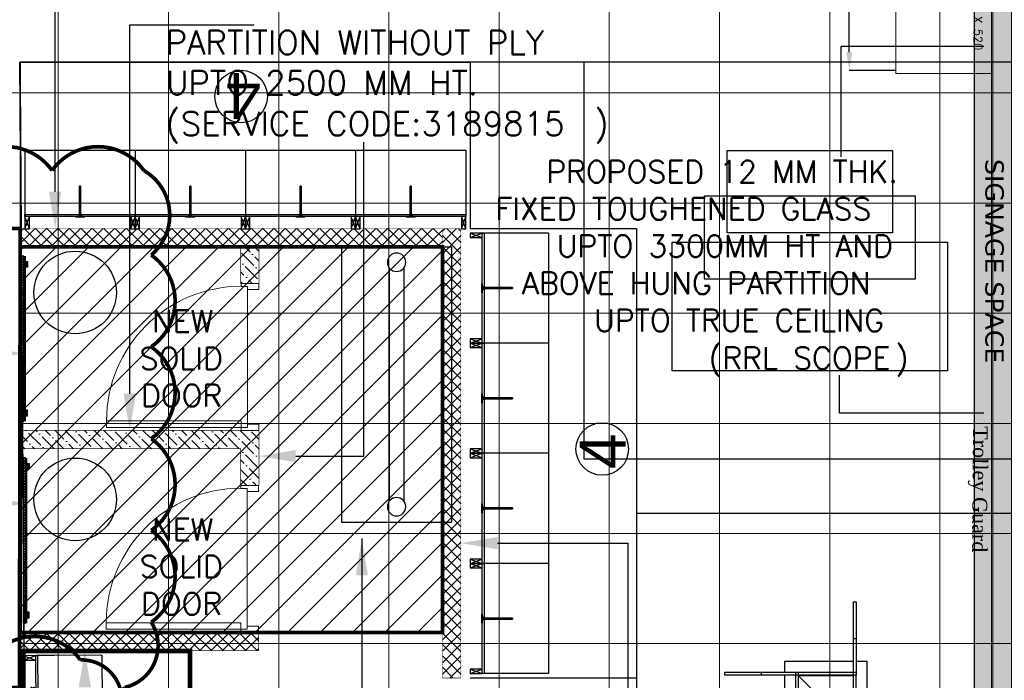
# Model space of a CAD drawing. Header units: millimetres. Extents: x 52937 to 262245, y 6619 to 63681.
# Tile 31 of 56: x 76875 to 82235, y 23704 to 27302. Entities that reach past the tile are written whole.
import ezdxf

# ---------------------------------------------------------------- set-up
doc = ezdxf.new("R2010")
doc.units = ezdxf.units.MM
doc.linetypes.add('CONTINU', pattern=[0])
for name, color, linetype in [('AREA', 8, 'Continuous'), ('ARROWS', 6, 'Continuous'), ('DIMENSIONS & CATEGORY - BREAKUP', 8, 'Continuous'), ('PORTAL', 8, 'Continuous'), ('RTL-FLOOR-FIXTURE', 8, 'Continuous')]:
    doc.layers.add(name, color=color, linetype=linetype)
for name, color, linetype, lineweight in [('BAYS-RR', 8, 'Continuous', 0), ('FALSE-CEILING', 8, 'Continuous', 13), ('FLOORING-WITH-HATCH', 8, 'Continuous', 20), ('HATCH', 8, 'Continuous', 5), ('MIRROR', 8, 'Continuous', 30), ('PARTITION-HATCH', 8, 'Continuous', 30), ('PARTITIONS', 8, 'Continuous', 30), ('SINGLE-DOORS', 8, 'Continuous', 0), ('TEXT', 8, 'Continuous', 5), ('WALLS', 8, 'Continuous', 5)]:
    doc.layers.add(name, color=color, linetype=linetype, lineweight=lineweight)
doc.styles.add('ARIAL', font='romans.shx', dxfattribs={"width": 0.8})
doc.styles.add('ATTR', font='times.ttf', dxfattribs={"height": 15})
doc.styles.add('Scale_50', font='simplex.shx', dxfattribs={"height": 75})
doc.styles.get("Standard").update_dxf_attribs({"font": 'arial.ttf'})
doc.dimstyles.new('Nilesh', dxfattribs={"dimtxt": 150, "dimasz": 100, "dimexe": 50, "dimexo": 50, "dimgap": 10, "dimtad": 0, "dimdec": 0, "dimrnd": 5, "dimzin": 0, "dimdsep": 46, "dimtxsty": 'Standard', "dimblk": 'ARCHTICK', "dimcen": 0.09, "dimclrd": 5, "dimclre": 8, "dimclrt": 7, "dimadec": 0, "dimazin": 0, "dimtfac": 1, "dimtdec": 0, "dimtofl": 0, "dimtmove": 1, "dimatfit": 3, "dimfxl": 0.18, "dimtolj": 1, "dimtzin": 0, "dimarcsym": 0})
pattern_1 = [(270, (-10519421.813, -1781447.46), (62.5, -31.25), [0, -62.5])]

# ---------------------------------------------------------------- blocks, each defined once
blk = doc.blocks.new('_ArchTick')
at = {"color": 0, "linetype": 'ByBlock', "const_width": 0.15}
blk.add_lwpolyline([(-0.5, -0.5), (0.5, 0.5)], dxfattribs=at)
blk = doc.blocks.new('930 X 530 - WALL-RACK')
at = {"layer": 'BAYS-RR'}
blk.add_lwpolyline([(2181182.7, -389879), (2182112.7, -389879), (2182112.7, -389359), (2181182.7, -389359)], close=True, dxfattribs=at)
blk.add_lwpolyline([(2181647.7, -389879), (2181586.3, -389817.7), (2181627.2, -389817.7), (2181627.2, -389715.4), (2181668.1, -389715.4), (2181668.1, -389817.7), (2181709, -389817.7), (2181647.7, -389879)], dxfattribs=at)
at = {"layer": 'BAYS-RR', "insert": (2181638.1, -389409), "char_height": 45, "width": 1264.967, "attachment_point": 2, "rotation": 360, "style": 'Scale_50'}
blk.add_mtext('WALL RACK 930 X 520', dxfattribs=at)
blk = doc.blocks.new('4')
at = {"ltscale": 100}
for p, q in [((24, 922.6), (48, 855.6)), ((48, 922.6), (24, 855.6)), ((600, 922.6), (624, 855.6)), ((624, 922.6), (600, 855.6)), ((600, 922.6), (624, 855.6)), ((624, 922.6), (600, 855.6)), ((624, 922.6), (648, 855.6)), ((648, 922.6), (624, 855.6)), ((1200, 922.6), (1224, 855.6)), ((1224, 922.6), (1200, 855.6)), ((1200, 922.6), (1224, 855.6)), ((1224, 922.6), (1200, 855.6)), ((1224, 922.6), (1248, 855.6)), ((1248, 922.6), (1224, 855.6)), ((1800, 922.6), (1824, 855.6)), ((1824, 922.6), (1800, 855.6)), ((1800, 922.6), (1824, 855.6)), ((1824, 922.6), (1800, 855.6)), ((1824, 922.6), (1848, 855.6)), ((1848, 922.6), (1824, 855.6)), ((2400, 922.6), (2424, 855.6)), ((2424, 922.6), (2400, 855.6)), ((2400, 922.6), (2424, 855.6)), ((2424, 922.6), (2400, 855.6))]:
    blk.add_line(p, q, dxfattribs=at)
for p, q in [((0, 755.9), (0, 855.6)), ((24, 755.9), (24, 855.6)), ((624, 755.9), (624, 855.6)), ((1224, 755.9), (1224, 855.6)), ((1224, 755.9), (1224, 855.6)), ((1224, 755.9), (1224, 855.6)), ((1824, 755.9), (1824, 855.6)), ((2424, 755.9), (2424, 855.6)), ((2424, 755.9), (2424, 855.6))]:
    blk.add_line(p, q)
at = {"ltscale": 0.25}
for p, q in [((24, 495.6), (24, 755.9)), ((624, 495.6), (624, 755.9)), ((1224, 495.6), (1224, 755.9)), ((1224, 495.6), (1224, 755.9)), ((1824, 495.6), (1824, 755.9)), ((2424, 495.6), (2424, 755.9)), ((2424, 495.6), (2424, 755.9)), ((624, 495.6), (24, 495.6)), ((1224, 495.6), (624, 495.6)), ((1824, 495.6), (1224, 495.6)), ((2424, 495.6), (1824, 495.6))]:
    blk.add_line(p, q, dxfattribs=at)
at = {"ltscale": 100}
for points in [[(24, 855.6), (48, 855.6), (48, 922.6), (24, 922.6)], [(600, 855.6), (624, 855.6), (624, 922.6), (600, 922.6)], [(600, 855.6), (624, 855.6), (624, 922.6), (600, 922.6)], [(624, 855.6), (648, 855.6), (648, 922.6), (624, 922.6)], [(1200, 855.6), (1224, 855.6), (1224, 922.6), (1200, 922.6)], [(1200, 855.6), (1224, 855.6), (1224, 922.6), (1200, 922.6)], [(1224, 855.6), (1248, 855.6), (1248, 922.6), (1224, 922.6)], [(1800, 855.6), (1824, 855.6), (1824, 922.6), (1800, 922.6)], [(1800, 855.6), (1824, 855.6), (1824, 922.6), (1800, 922.6)], [(1824, 855.6), (1848, 855.6), (1848, 922.6), (1824, 922.6)], [(2400, 855.6), (2424, 855.6), (2424, 922.6), (2400, 922.6)], [(2400, 855.6), (2424, 855.6), (2424, 922.6), (2400, 922.6)], [(24, 855.6), (624, 855.6), (624, 845.6), (24, 845.6)], [(624, 855.6), (1224, 855.6), (1224, 845.6), (624, 845.6)], [(1224, 855.6), (1824, 855.6), (1824, 845.6), (1224, 845.6)], [(1824, 855.6), (2424, 855.6), (2424, 845.6), (1824, 845.6)]]:
    blk.add_lwpolyline(points, close=True, dxfattribs=at)
at = {"ltscale": 5}
for points in [[(348.1, 858.6), (348.1, 855.6), (298.1, 855.6), (298.1, 858.6)], [(299.9, 858.6), (299.9, 855.6), (349.9, 855.6), (349.9, 858.6)], [(948.1, 858.6), (948.1, 855.6), (898.1, 855.6), (898.1, 858.6)], [(899.9, 858.6), (899.9, 855.6), (949.9, 855.6), (949.9, 858.6)], [(1548.1, 858.6), (1548.1, 855.6), (1498.1, 855.6), (1498.1, 858.6)], [(1499.9, 858.6), (1499.9, 855.6), (1549.9, 855.6), (1549.9, 858.6)], [(2148.1, 858.6), (2148.1, 855.6), (2098.1, 855.6), (2098.1, 858.6)], [(2099.9, 858.6), (2099.9, 855.6), (2149.9, 855.6), (2149.9, 858.6)], [(321.2, 845.6), (321.2, 691.3), (326.7, 691.3), (326.7, 845.6)], [(326.7, 845.6), (326.7, 691.3), (321.2, 691.3), (321.2, 845.6)], [(921.2, 845.6), (921.2, 691.3), (926.7, 691.3), (926.7, 845.6)], [(926.7, 845.6), (926.7, 691.3), (921.2, 691.3), (921.2, 845.6)], [(1521.2, 845.6), (1521.2, 691.3), (1526.7, 691.3), (1526.7, 845.6)], [(1526.7, 845.6), (1526.7, 691.3), (1521.2, 691.3), (1521.2, 845.6)], [(2121.2, 845.6), (2121.2, 691.3), (2126.7, 691.3), (2126.7, 845.6)], [(2126.7, 845.6), (2126.7, 691.3), (2121.2, 691.3), (2121.2, 845.6)]]:
    blk.add_lwpolyline(points, close=True, dxfattribs=at)
for points in [[(316.7, 851.2), (315.1, 851.2), (315.1, 850.6), (316.7, 850.6)], [(316.7, 851.2), (315.1, 851.2), (315.1, 850.6), (316.7, 850.6)], [(316.7, 851.2), (316.7, 855.6), (321.4, 855.6), (321.4, 854.2)], [(316.7, 851.2), (316.7, 855.6), (321.4, 855.6), (321.4, 854.2)], [(317.9, 850.6), (316.7, 850.6)], [(317.9, 850.6), (316.7, 850.6)], [(321.4, 850.6), (321.4, 845.6), (317.9, 845.6), (317.9, 850.6)], [(321.4, 850.6), (321.4, 845.6), (317.9, 845.6), (317.9, 850.6)], [(321.4, 854.2), (320.8, 854.2), (320.8, 853.2), (321.4, 853.2)], [(321.4, 854.2), (320.8, 854.2), (320.8, 853.2), (321.4, 853.2)], [(321.4, 852.9), (320.8, 852.9), (320.8, 851.9), (321.4, 851.9)], [(321.4, 852.9), (320.8, 852.9), (320.8, 851.9), (321.4, 851.9)], [(321.4, 851.6), (320.8, 851.6), (320.8, 850.6), (321.4, 850.6)], [(321.4, 851.6), (320.8, 851.6), (320.8, 850.6), (321.4, 850.6)], [(321.4, 853.2), (321.4, 852.9)], [(321.4, 853.2), (321.4, 852.9)], [(321.4, 851.9), (321.4, 851.6)], [(321.4, 851.9), (321.4, 851.6)], [(331.3, 851.2), (331.3, 855.6), (326.6, 855.6), (326.6, 854.2)], [(331.3, 851.2), (331.3, 855.6), (326.6, 855.6), (326.6, 854.2)], [(326.6, 854.2), (327.2, 854.2), (327.2, 853.2), (326.6, 853.2)], [(326.6, 854.2), (327.2, 854.2), (327.2, 853.2), (326.6, 853.2)], [(326.6, 853.2), (326.6, 852.9)], [(326.6, 853.2), (326.6, 852.9)], [(326.6, 852.9), (327.2, 852.9), (327.2, 851.9), (326.6, 851.9)], [(326.6, 852.9), (327.2, 852.9), (327.2, 851.9), (326.6, 851.9)], [(326.6, 851.9), (326.6, 851.6)], [(326.6, 851.9), (326.6, 851.6)], [(326.6, 851.6), (327.2, 851.6), (327.2, 850.6), (326.6, 850.6)], [(326.6, 851.6), (327.2, 851.6), (327.2, 850.6), (326.6, 850.6)], [(326.6, 850.6), (326.6, 845.6), (330.1, 845.6), (330.1, 850.6)], [(326.6, 850.6), (326.6, 845.6), (330.1, 845.6), (330.1, 850.6)], [(330.1, 850.6), (331.3, 850.6)], [(330.1, 850.6), (331.3, 850.6)], [(331.3, 851.2), (332.9, 851.2), (332.9, 850.6), (331.3, 850.6)], [(331.3, 851.2), (332.9, 851.2), (332.9, 850.6), (331.3, 850.6)], [(916.7, 851.2), (915.1, 851.2), (915.1, 850.6), (916.7, 850.6)], [(916.7, 851.2), (915.1, 851.2), (915.1, 850.6), (916.7, 850.6)], [(916.7, 851.2), (916.7, 855.6), (921.4, 855.6), (921.4, 854.2)], [(916.7, 851.2), (916.7, 855.6), (921.4, 855.6), (921.4, 854.2)], [(917.9, 850.6), (916.7, 850.6)], [(917.9, 850.6), (916.7, 850.6)], [(921.4, 850.6), (921.4, 845.6), (917.9, 845.6), (917.9, 850.6)], [(921.4, 850.6), (921.4, 845.6), (917.9, 845.6), (917.9, 850.6)], [(921.4, 854.2), (920.8, 854.2), (920.8, 853.2), (921.4, 853.2)], [(921.4, 854.2), (920.8, 854.2), (920.8, 853.2), (921.4, 853.2)], [(921.4, 852.9), (920.8, 852.9), (920.8, 851.9), (921.4, 851.9)], [(921.4, 852.9), (920.8, 852.9), (920.8, 851.9), (921.4, 851.9)], [(921.4, 851.6), (920.8, 851.6), (920.8, 850.6), (921.4, 850.6)], [(921.4, 851.6), (920.8, 851.6), (920.8, 850.6), (921.4, 850.6)], [(921.4, 853.2), (921.4, 852.9)], [(921.4, 853.2), (921.4, 852.9)], [(921.4, 851.9), (921.4, 851.6)], [(921.4, 851.9), (921.4, 851.6)], [(931.3, 851.2), (931.3, 855.6), (926.6, 855.6), (926.6, 854.2)], [(931.3, 851.2), (931.3, 855.6), (926.6, 855.6), (926.6, 854.2)], [(926.6, 854.2), (927.2, 854.2), (927.2, 853.2), (926.6, 853.2)], [(926.6, 854.2), (927.2, 854.2), (927.2, 853.2), (926.6, 853.2)], [(926.6, 853.2), (926.6, 852.9)], [(926.6, 853.2), (926.6, 852.9)], [(926.6, 852.9), (927.2, 852.9), (927.2, 851.9), (926.6, 851.9)], [(926.6, 852.9), (927.2, 852.9), (927.2, 851.9), (926.6, 851.9)], [(926.6, 851.9), (926.6, 851.6)], [(926.6, 851.9), (926.6, 851.6)], [(926.6, 851.6), (927.2, 851.6), (927.2, 850.6), (926.6, 850.6)], [(926.6, 851.6), (927.2, 851.6), (927.2, 850.6), (926.6, 850.6)], [(926.6, 850.6), (926.6, 845.6), (930.1, 845.6), (930.1, 850.6)], [(926.6, 850.6), (926.6, 845.6), (930.1, 845.6), (930.1, 850.6)], [(930.1, 850.6), (931.3, 850.6)], [(930.1, 850.6), (931.3, 850.6)], [(931.3, 851.2), (932.9, 851.2), (932.9, 850.6), (931.3, 850.6)], [(931.3, 851.2), (932.9, 851.2), (932.9, 850.6), (931.3, 850.6)], [(1516.7, 851.2), (1515.1, 851.2), (1515.1, 850.6), (1516.7, 850.6)], [(1516.7, 851.2), (1515.1, 851.2), (1515.1, 850.6), (1516.7, 850.6)], [(1516.7, 851.2), (1516.7, 855.6), (1521.4, 855.6), (1521.4, 854.2)], [(1516.7, 851.2), (1516.7, 855.6), (1521.4, 855.6), (1521.4, 854.2)], [(1517.9, 850.6), (1516.7, 850.6)], [(1517.9, 850.6), (1516.7, 850.6)], [(1521.4, 850.6), (1521.4, 845.6), (1517.9, 845.6), (1517.9, 850.6)], [(1521.4, 850.6), (1521.4, 845.6), (1517.9, 845.6), (1517.9, 850.6)], [(1521.4, 854.2), (1520.8, 854.2), (1520.8, 853.2), (1521.4, 853.2)], [(1521.4, 854.2), (1520.8, 854.2), (1520.8, 853.2), (1521.4, 853.2)], [(1521.4, 852.9), (1520.8, 852.9), (1520.8, 851.9), (1521.4, 851.9)], [(1521.4, 852.9), (1520.8, 852.9), (1520.8, 851.9), (1521.4, 851.9)], [(1521.4, 851.6), (1520.8, 851.6), (1520.8, 850.6), (1521.4, 850.6)], [(1521.4, 851.6), (1520.8, 851.6), (1520.8, 850.6), (1521.4, 850.6)], [(1521.4, 853.2), (1521.4, 852.9)], [(1521.4, 853.2), (1521.4, 852.9)], [(1521.4, 851.9), (1521.4, 851.6)], [(1521.4, 851.9), (1521.4, 851.6)], [(1531.3, 851.2), (1531.3, 855.6), (1526.6, 855.6), (1526.6, 854.2)], [(1531.3, 851.2), (1531.3, 855.6), (1526.6, 855.6), (1526.6, 854.2)], [(1526.6, 854.2), (1527.2, 854.2), (1527.2, 853.2), (1526.6, 853.2)], [(1526.6, 854.2), (1527.2, 854.2), (1527.2, 853.2), (1526.6, 853.2)], [(1526.6, 853.2), (1526.6, 852.9)], [(1526.6, 853.2), (1526.6, 852.9)], [(1526.6, 852.9), (1527.2, 852.9), (1527.2, 851.9), (1526.6, 851.9)], [(1526.6, 852.9), (1527.2, 852.9), (1527.2, 851.9), (1526.6, 851.9)], [(1526.6, 851.9), (1526.6, 851.6)], [(1526.6, 851.9), (1526.6, 851.6)], [(1526.6, 851.6), (1527.2, 851.6), (1527.2, 850.6), (1526.6, 850.6)], [(1526.6, 851.6), (1527.2, 851.6), (1527.2, 850.6), (1526.6, 850.6)], [(1526.6, 850.6), (1526.6, 845.6), (1530.1, 845.6), (1530.1, 850.6)], [(1526.6, 850.6), (1526.6, 845.6), (1530.1, 845.6), (1530.1, 850.6)], [(1530.1, 850.6), (1531.3, 850.6)], [(1530.1, 850.6), (1531.3, 850.6)], [(1531.3, 851.2), (1532.9, 851.2), (1532.9, 850.6), (1531.3, 850.6)], [(1531.3, 851.2), (1532.9, 851.2), (1532.9, 850.6), (1531.3, 850.6)], [(2116.7, 851.2), (2115.1, 851.2), (2115.1, 850.6), (2116.7, 850.6)], [(2116.7, 851.2), (2115.1, 851.2), (2115.1, 850.6), (2116.7, 850.6)], [(2116.7, 851.2), (2116.7, 855.6), (2121.4, 855.6), (2121.4, 854.2)], [(2116.7, 851.2), (2116.7, 855.6), (2121.4, 855.6), (2121.4, 854.2)], [(2117.9, 850.6), (2116.7, 850.6)], [(2117.9, 850.6), (2116.7, 850.6)], [(2121.4, 850.6), (2121.4, 845.6), (2117.9, 845.6), (2117.9, 850.6)], [(2121.4, 850.6), (2121.4, 845.6), (2117.9, 845.6), (2117.9, 850.6)], [(2121.4, 854.2), (2120.8, 854.2), (2120.8, 853.2), (2121.4, 853.2)], [(2121.4, 854.2), (2120.8, 854.2), (2120.8, 853.2), (2121.4, 853.2)], [(2121.4, 852.9), (2120.8, 852.9), (2120.8, 851.9), (2121.4, 851.9)], [(2121.4, 852.9), (2120.8, 852.9), (2120.8, 851.9), (2121.4, 851.9)], [(2121.4, 851.6), (2120.8, 851.6), (2120.8, 850.6), (2121.4, 850.6)], [(2121.4, 851.6), (2120.8, 851.6), (2120.8, 850.6), (2121.4, 850.6)], [(2121.4, 853.2), (2121.4, 852.9)], [(2121.4, 853.2), (2121.4, 852.9)], [(2121.4, 851.9), (2121.4, 851.6)], [(2121.4, 851.9), (2121.4, 851.6)], [(2131.3, 851.2), (2131.3, 855.6), (2126.6, 855.6), (2126.6, 854.2)], [(2131.3, 851.2), (2131.3, 855.6), (2126.6, 855.6), (2126.6, 854.2)], [(2126.6, 854.2), (2127.2, 854.2), (2127.2, 853.2), (2126.6, 853.2)], [(2126.6, 854.2), (2127.2, 854.2), (2127.2, 853.2), (2126.6, 853.2)], [(2126.6, 853.2), (2126.6, 852.9)], [(2126.6, 853.2), (2126.6, 852.9)], [(2126.6, 852.9), (2127.2, 852.9), (2127.2, 851.9), (2126.6, 851.9)], [(2126.6, 852.9), (2127.2, 852.9), (2127.2, 851.9), (2126.6, 851.9)], [(2126.6, 851.9), (2126.6, 851.6)], [(2126.6, 851.9), (2126.6, 851.6)], [(2126.6, 851.6), (2127.2, 851.6), (2127.2, 850.6), (2126.6, 850.6)], [(2126.6, 851.6), (2127.2, 851.6), (2127.2, 850.6), (2126.6, 850.6)], [(2126.6, 850.6), (2126.6, 845.6), (2130.1, 845.6), (2130.1, 850.6)], [(2126.6, 850.6), (2126.6, 845.6), (2130.1, 845.6), (2130.1, 850.6)], [(2130.1, 850.6), (2131.3, 850.6)], [(2130.1, 850.6), (2131.3, 850.6)], [(2131.3, 851.2), (2132.9, 851.2), (2132.9, 850.6), (2131.3, 850.6)], [(2131.3, 851.2), (2132.9, 851.2), (2132.9, 850.6), (2131.3, 850.6)]]:
    blk.add_lwpolyline(points, dxfattribs=at)
blk.add_circle((1247.5, 202.6), 143)
at = {"layer": 'RTL-FLOOR-FIXTURE'}
for p, q in [((0, 15.6), (0, 922.6)), ((2449, 922.6), (2449, 15.6)), ((1249, 15.6), (0, 15.6)), ((2449, 15.6), (1200, 15.6))]:
    blk.add_line(p, q, dxfattribs=at)
at = {"insert": (1235.5, 75.2), "char_height": 250, "attachment_point": 8}
blk.add_mtext_dynamic_manual_height_columns('\\pxqc;{\\fArial|b0|i0|c0|p34;\\C0;4}', width=2166.049, gutter_width=12.5, heights=[0], dxfattribs=at)
blk = doc.blocks.new('8')
at = {"ltscale": 100}
for p, q in [((4802, 907), (4826, 840)), ((4826, 907), (4802, 840)), ((4802, 907), (4826, 840)), ((4826, 907), (4802, 840))]:
    blk.add_line(p, q, dxfattribs=at)
blk.add_line((4826, 740.2), (4826, 840))
at = {"ltscale": 0.25}
for q in [(4826, 740.2), (4226, 480)]:
    blk.add_line((4826, 480), q, dxfattribs=at)
at = {"ltscale": 100}
for points in [[(4802, 840), (4826, 840), (4826, 907), (4802, 907)], [(4802, 840), (4826, 840), (4826, 907), (4802, 907)], [(4226, 840), (4826, 840), (4826, 830), (4226, 830)]]:
    blk.add_lwpolyline(points, close=True, dxfattribs=at)
at = {"layer": 'RTL-FLOOR-FIXTURE'}
for p, q in [((4851, 907), (0, 907)), ((4851, 0), (4851, 907)), ((4851, 0), (0, 0))]:
    blk.add_line(p, q, dxfattribs=at)
blk = doc.blocks.new('DOORS-2')
at = {"layer": 'SINGLE-DOORS'}
for p, q in [((0, 783.4), (733.5, 783.4)), ((0, 783.4), (0, 748.5)), ((733.5, 800), (830.1, 800)), ((733.5, 800), (733.5, 748.5)), ((733.5, 783.4), (768.3, 783.4)), ((768.3, 783.4), (768.3, 766.7)), ((768.3, 766.7), (830.1, 766.7)), ((830.1, 800), (830.1, 766.7)), ((0, 748.5), (733.5, 748.5)), ((733.5, 0), (733.5, 16.6)), ((733.5, 16.6), (768.3, 16.6)), ((733.5, 0), (830.1, 0)), ((768.3, 33.3), (830.1, 33.3)), ((768.3, 16.6), (768.3, 33.3)), ((830.1, 0), (830.1, 33.3))]:
    blk.add_line(p, q, dxfattribs=at)
at = {"layer": 'SINGLE-DOORS', "ltscale": 0.09}
blk.add_line((768.3, 766.7), (768.3, 33.3), dxfattribs=at)
at = {"layer": 'SINGLE-DOORS', "ltscale": 0.09, "extrusion": (0, 0, -1)}
blk.add_ellipse((733.5, 748.5), major_axis=(-518.6, 518.6), ratio=1, start_param=3.926991, end_param=5.497787, dxfattribs=at)
blk = doc.blocks.new('Stock Trolley')
for p, q in [((0, 300), (1500, 300)), ((0, 300), (0, -300)), ((1500, 300), (1500, -300)), ((114.1, 40), (1385.9, 40)), ((114.1, -40), (1385.9, -40)), ((0, -300), (1500, -300))]:
    blk.add_line(p, q)
for centre in [(84.1, 0), (1415.9, 0)]:
    blk.add_circle(centre, 50)
blk = doc.blocks.new('MIRRORS')
at = {"layer": 'MIRROR'}
h = blk.add_hatch(dxfattribs=at)
h.set_pattern_fill('ANSI38', color=256, scale=80)
h.set_pattern_definition([(45, (-273591.302, 192557.234), (-7.0710678, 7.0710678), []), (135, (-273591.302, 192557.234), (-21.21320344, 7.0710678), [25, -15])])
h.paths.add_polyline_path([(0, 32.5), (0, 20.5), (900, 20.5), (900, 32.5)])
h = blk.add_hatch(color=256, dxfattribs=at)
h.dxf.hatch_style = 1
h.paths.add_polyline_path([(30, 0), (60, 0), (60, 12), (30, 12)])
h = blk.add_hatch(color=256, dxfattribs=at)
h.dxf.hatch_style = 1
h.paths.add_polyline_path([(870, 0), (840, 0), (840, 12), (870, 12)])
at = {"layer": 'MIRROR', "ltscale": 0.02, "const_width": 12}
blk.add_lwpolyline([(0, 14.8), (900, 14.8)], dxfattribs=at)
at = {"layer": 'MIRROR'}
for points in [[(0, 32.5), (0, 20.5), (900, 20.5), (900, 32.5)], [(30, 0), (60, 0), (60, 12), (30, 12)], [(870, 0), (840, 0), (840, 12), (870, 12)]]:
    blk.add_lwpolyline(points, close=True, dxfattribs=at)
blk = doc.blocks.new('MF-RTL-NT5-A-B-C')
for points in [[(750, -700), (750, 0), (-750, 0), (-750, -700)], [(575, -500), (575, -950), (-575, -950), (-575, -500)], [(-449.3, -750), (-449.3, -1200), (450.7, -1200), (450.7, -750)]]:
    blk.add_lwpolyline(points, close=True)
at = {"layer": 'RTL-FLOOR-FIXTURE'}
for p, q in [((-1230, 480), (1230, 480)), ((-1230, -1680), (-1230, 480)), ((1230, 480), (1230, -1680)), ((1230, -1680), (-1230, -1680))]:
    blk.add_line(p, q, dxfattribs=at)
blk = doc.blocks.new('RTL-4W')
for points in [[(149.8, 362.6), (149.8, 562.6), (164.8, 562.6), (164.8, 362.6)], [(164.8, 177.6), (150.4, 177.6), (149.8, 177.6), (149.8, 237.6), (149.8, 362.6), (164.8, 362.6), (164.8, 237.6), (164.8, 177.6), (165.4, 177.6), (165.4, 162.6), (165, 162.6), (164.8, 162.6), (150.4, 162.6), (150.4, 177.6)], [(149.8, 237.6), (-224.6, 237.6), (-224.6, 177.8)], [(225.4, -137.4), (225.4, 237.6), (164.8, 237.6)], [(-350.3, 162.8), (-550.3, 162.8), (-550.3, 177.8), (-350.3, 177.8), (-224.6, 177.8), (-150.3, 177.8), (-150.3, 177.6), (-164.6, 177.6), (-164.6, 162.8), (-224.6, 162.8), (-350.3, 162.8), (-350.3, 177.8)], [(-224.6, 162.8), (-224.6, -212.4), (-164.5, -212.4)], [(-164.6, 162.8), (-164.6, 162.6)], [(150.4, -152.4), (150.3, -152.4), (150, -152.4), (150, -152.5), (165, -152.5), (165, -152.4), (150.4, -152.4), (150.4, -141.6), (150.4, -137.4), (150.4, 158.4), (150.4, 162.6), (150, 162.6), (149.8, 162.6), (-149.6, 162.6), (-164.6, 162.6), (-164.6, -137.4), (-164.6, -152.4), (-164.6, -152.5), (-164.5, -152.5), (-164.5, -212.4), (-164.5, -337.5), (-149.5, -337.5), (-149.5, -212.4), (-149.5, -152.4), (-149.6, -152.4), (-149.6, -137.4), (-149.6, 158.4), (145.7, -137.4), (149.9, -141.6), (150.4, -141.6)], [(150.4, 158.4), (-149.6, 158.4), (-149.6, 162.6), (-149.6, 177.6), (-150.3, 177.6)], [(149.8, 177.6), (-149.6, 177.6)], [(150.4, -137.4), (165.4, -137.4), (165.4, 162.6)], [(145.7, -137.4), (-149.6, -137.4), (-164.6, -137.4)], [(-164.6, -152.4), (-164.5, -152.4)], [(-149.5, -152.4), (150, -152.4)], [(-149.5, -212.4), (225.4, -212.4), (225.4, -152.4)], [(165.4, -152.4), (165, -152.4)], [(350.3, -137.4), (550.3, -137.4), (550.3, -152.4), (350.3, -152.4)], [(-164.5, -337.5), (-164.5, -537.5), (-149.5, -537.5), (-149.5, -337.5)]]:
    blk.add_lwpolyline(points)
for points in [[(-149.6, -152.4), (-164.5, -152.4), (-164.5, -152.5), (-149.6, -152.5)], [(165.4, -152.4), (165.4, -137.4), (225.4, -137.4), (350.3, -137.4), (350.3, -152.4), (225.4, -152.4)]]:
    blk.add_lwpolyline(points, close=True)
at = {"layer": 'RTL-FLOOR-FIXTURE'}
for p, q in [((1030.3, 1042.6), (-1030.3, 1042.6)), ((-1030.3, 1042.6), (-1030.3, -1017.5)), ((1030.3, -1017.5), (1030.3, 1042.6)), ((-1030.3, -1017.5), (1030.3, -1017.5))]:
    blk.add_line(p, q, dxfattribs=at)

msp = doc.modelspace()

# ---------------------------------------------------------------- hatches: boundary and pattern name
at = {"layer": 'FLOORING-WITH-HATCH', "linetype": 'CONTINU'}
h = msp.add_hatch(dxfattribs=at)
h.set_pattern_fill('_USER', color=8, scale=600, style=0, double=1, pattern_type=0)
h.set_pattern_definition([(0, (69884.6, 45503.13), (0, 600), []), (90, (69884.6, 45503.13), (-600, 4e-14), [])])
h.paths.add_polyline_path([(87198.6, 29439.8), (86998.8, 29439.8), (86998.8, 17940.4), (82273.8, 17940.4), (82273.6, 29739.8), (82843.6, 29739.8), (82843.6, 31169.8), (85103.6, 31169.8), (85103.6, 29739.8), (87198.6, 29739.8)], flags=16)
h.paths.add_polyline_path([(71848.6, 44614.6), (72148.6, 44614.6), (72148.6, 43914.6), (71848.6, 43914.6)], flags=16)
h.paths.add_polyline_path([(77548.7, 44615.1), (77848.7, 44615.1), (77848.7, 43915.1), (77548.7, 43915.1)], flags=16)
h.paths.add_polyline_path([(83298.7, 44614.6), (83598.7, 44614.6), (83598.7, 43914.6), (83298.7, 43914.6)], flags=16)
h.paths.add_polyline_path([(83298.7, 40665.4), (83598.7, 40665.4), (83598.7, 39965.4), (83298.7, 39965.4)], flags=16)
h.paths.add_polyline_path([(77548.7, 40665.4), (77848.7, 40665.4), (77848.7, 39965.4), (77548.7, 39965.4)], flags=16)
h.paths.add_polyline_path([(71848.6, 40664.8), (72148.6, 40664.8), (72148.6, 39949.8), (71848.6, 39949.8)], flags=16)
h.paths.add_polyline_path([(77848.7, 35465.4), (77848.7, 34765.4), (77548.7, 34765.4), (77548.7, 35465.4)], flags=16)
h.paths.add_polyline_path([(83298.7, 35465.4), (83598.7, 35465.4), (83598.7, 34965.4), (83298.7, 34965.4)], flags=16)
h.paths.add_polyline_path([(77898.6, 29739.8), (77898.6, 29439.8), (77298.6, 29439.8), (77298.6, 29739.8)], flags=16)
h.paths.add_polyline_path([(72148.6, 29439.8), (71848.6, 29439.8), (71848.6, 30039.8), (72148.6, 30039.8)], flags=17)
h.paths.add_polyline_path([(68798.7, 30139.8), (69098.7, 30139.8), (69098.7, 29439.8), (68798.7, 29439.8)], flags=16)
h.paths.add_polyline_path([(86998.6, 12490.4), (86998.6, 12190.4), (86258.6, 12190.4), (86258.6, 12490.4)], flags=16)
h.paths.add_polyline_path([(71848.6, 37485.9), (71848.6, 38385.9), (73348.6, 38385.9), (73348.6, 37485.9)], flags=16)
h.paths.add_polyline_path([(70878.6, 40179.8), (71848.6, 40179.8), (71848.6, 40664.8), (72148.6, 40664.8), (72148.6, 39949.8), (70878.6, 39954.7), (68248.8, 39964.8), (68248.4, 35415.8), (71548.6, 35416), (72448.6, 35360.9), (72148.6, 35360.9), (72148.6, 34865.4), (71848.6, 34865.4), (71848.6, 35214.8), (65167.2, 35214.8), (67766.7, 29589.6), (74943.8, 29589.6), (74943.8, 26014.8), (76373.6, 26014.8), (76373.6, 26164.8), (76877.5, 26164.8), (76873.6, 23664.8), (76823.6, 23664.8), (76823.6, 20520.3), (76873.6, 20520.3), (76873.6, 19920.3), (76823.6, 19920.3), (76823.6, 16651.8), (78576, 15414), (78635.5, 15498), (79043.6, 15209.1), (78986.7, 15128.8), (82255.2, 12815.3), (82314.1, 12898.4), (82640.6, 12667.3), (82582, 12584.5), (86437.3, 9861.3), (86493.1, 9940.1), (86819.5, 9709), (86766.6, 9634.1), (90398.8, 7063.1), (90422.8, 7097.1), (90708.6, 6895.2), (90708.6, 12429.7), (92958.6, 12429.7), (93254.1, 33285.6), (86771.8, 33285.2), (86771.8, 45844.8), (69885.3, 45503.5), (69885.8, 42889.8), (70878.6, 42889.8)])
at = {"layer": 'HATCH'}
h = msp.add_hatch(dxfattribs=at)
h.set_pattern_fill('DOTS', color=256, scale=1000, angle=270)
h.set_pattern_definition(pattern_1)
h.paths.add_polyline_path([(82073.6, 29739.8), (82273.8, 29739.8), (82273.8, 17940.4), (82073.6, 17940.4)])
h = msp.add_hatch(dxfattribs=at)
h.set_pattern_fill('DOTS', color=256, scale=1000, angle=270)
h.set_pattern_definition(pattern_1)
h.paths.add_polyline_path([(82073.6, 29739.8), (82273.8, 29739.8), (82273.8, 17940.4), (82073.6, 17940.4)])
at = {"layer": 'HATCH', "linetype": 'CONTINU'}
h = msp.add_hatch(dxfattribs=at)
h.set_pattern_fill('ANSI31', color=8, scale=1000, style=0, double=1)
h.set_pattern_definition([(45, (-10519421.81, -1781447.46), (-88.3883476, 88.3883476), [])])
h.paths.add_polyline_path([(76877.5, 23965), (79176.5, 23965), (79176.5, 26065.1), (76877.5, 26065.1)])
at = {"layer": 'HATCH'}
h = msp.add_hatch(dxfattribs=at)
h.set_pattern_fill('ANSI36', color=256, scale=300, angle=90, style=0)
h.set_pattern_definition([(135, (-246121.512, -235568.752), (-72.9203868, 19.8873782), [93.75, -18.75, 0, -18.75])])
h.paths.add_polyline_path([(78177.6, 25865.1), (78077.7, 25865.1), (78077.7, 26065.1), (78177.6, 26065.1)])
h = msp.add_hatch(dxfattribs=at)
h.set_pattern_fill('ANSI36', color=256, scale=300, angle=90, style=0)
h.set_pattern_definition([(135, (-245921.577, -234353.75), (-72.9203868, 19.8873782), [93.75, -18.75, 0, -18.75])])
h.paths.add_polyline_path([(76877.5, 25065.1), (76877.5, 24965.1), (78078.2, 24965.1), (78077.1, 24765.1), (78177, 24765.1), (78178.1, 24965.1), (78177.6, 25065.1)])
at = {"layer": 'PARTITION-HATCH', "ltscale": 0.02}
h = msp.add_hatch(dxfattribs=at)
h.set_pattern_fill('ANSI37', color=256, scale=350, angle=180, style=0)
h.set_pattern_definition([(225, (-115647.235, -251019.647), (30.9359217, -30.9359217), []), (315, (-115647.235, -251019.647), (30.9359217, 30.9359217), [])])
h.paths.add_polyline_path([(79176.5, 26065.1), (76877.5, 26065), (76877.5, 26164.8), (79176.5, 26164.9)])
h = msp.add_hatch(dxfattribs=at)
h.set_pattern_fill('ANSI37', color=256, scale=350, angle=180, style=0)
h.set_pattern_definition([(225, (-116412.94, -250676.184), (30.9359217, -30.9359217), []), (315, (-116412.94, -250676.184), (30.9359217, 30.9359217), [])])
h.paths.add_polyline_path([(79176.5, 26164.9), (79276.5, 26164.9), (79276.5, 23716.2), (79176.5, 23716.2)])
h = msp.add_hatch(dxfattribs=at)
h.set_pattern_fill('ANSI37', color=256, scale=350, angle=180, style=0)
h.set_pattern_definition([(225, (-115647.235, -249576.263), (30.9359217, -30.9359217), []), (315, (-115647.235, -249576.263), (30.9359217, 30.9359217), [])])
h.paths.add_polyline_path([(78175.7, 23865.3), (76877.5, 23865.2), (76877.5, 23965), (78175.7, 23965.1)])

# ---------------------------------------------------------------- linework, layer by layer
at = {"layer": 'AREA', "const_width": 5}
msp.add_lwpolyline([(82795.9, 17939.2), (80727.6, 15011), (79799.3, 15666.6), (79276.1, 14925.8), (78991.9, 15126.3), (79050.5, 15209), (78635.7, 15497.9), (78576, 15414), (76949.2, 16567.9), (76878.7, 27072.2), (79326.5, 27072.2), (79326.5, 27070.4), (82273.6, 27070.4), (82273.6, 17940.4), (82795.9, 17939.2)], dxfattribs=at)
at = {"layer": 'AREA'}
msp.add_lwpolyline([(92988.6, 12429.7), (93145.2, 23691.1), (87013.3, 23689.7), (86998.8, 17940.4), (82273.8, 17940.4), (82280.6, 27070.4), (76873.6, 27070.4), (76949.2, 16567.9), (78588.5, 15422.1)], dxfattribs=at)
at = {"layer": 'AREA', "const_width": 20}
msp.add_lwpolyline([(73446.3, 23664.8, 0.520567), (73946.3, 23664.8, 0.520567), (74446.3, 23664.8, 0.520567), (74946.3, 23664.8, 0.520567), (75446.3, 23664.8, 0.520567), (75946.3, 23664.8, 0.520567), (76446.3, 23664.8, 0.520567), (76946.3, 23664.8, 0.520567), (77446.3, 23664.8, 0.520567), (77590.9, 24020.2, 0.520567), (77590.9, 24520.2, 0.520567), (77590.9, 25020.2, 0.520567), (77590.9, 25520.2, 0.520567), (77590.9, 26020.2, 0.520567), (77551.2, 26480.5, 0.520567), (77051.2, 26480.5, 0.520567), (76551.2, 26480.5, 0.520567), (76051.2, 26480.5, 0.520567), (75551.2, 26480.5, 0.520567), (75051.2, 26480.5, 0.520567), (74551.2, 26480.5, 0.520567), (74051.2, 26480.5, 0.520567), (73551.2, 26480.5, 0.520567)], format="xyb", dxfattribs=at)
msp.add_lwpolyline([(75945.2, 22004.5, 0.520567), (76445.2, 22008.2, 0.520567), (76945.1, 22011.9, 0.520567), (77431.3, 22029.3, 0.520567), (77427.6, 22529.3, 0.520567), (77423.8, 23029.3, 0.520567), (77420.1, 23529.3, 0.520567), (77205, 23814.7, 0.520567), (76705, 23811, 0.520567), (76205, 23807.3, 0.520567), (75933.4, 23578.6, 0.520567), (75937.1, 23078.6, 0.520567), (75940.9, 22578.6, 0.520567)], format="xyb", close=True, dxfattribs=at)
at = {"layer": 'AREA', "const_width": 25}
msp.add_lwpolyline([(76894.7, 22636.8), (77801.7, 22636.8), (77801.7, 23862.8), (76894.7, 23862.8)], close=True, dxfattribs=at)
at = {"layer": 'AREA', "ltscale": 0.5}
for centre in [(77176.8, 25816.4), (77176.8, 24689.1)]:
    msp.add_circle(centre, 225, dxfattribs=at)
at = {"layer": 'ARROWS'}
for points in [[(77067.7, 26364.9), (77067.7, 28769.5), (77936.7, 28769.5)], [(77474.2, 25265.1), (77474.2, 27274.5), (78152.2, 27274.5)], [(78377.6, 24925), (78748.7, 24925), (78748.7, 26635)], [(79476.5, 24451), (80186.2, 24451), (80186.2, 23319)]]:
    msp.add_lwpolyline(points, dxfattribs=at)
at = {"layer": 'ARROWS', "elevation": 0}
for points in [[(82123.6, 27156), (81345.2, 27156), (81345.2, 26555.5)], [(82123.6, 25159.5), (81337.7, 25159.5), (81337.7, 25365.8)]]:
    msp.add_lwpolyline(points, dxfattribs=at)
at = {"layer": 'ARROWS'}
for points in [[(82123.6, 27189.4, 0), (82323.6, 27156, 0), (82123.6, 27122.7, 0)], [(77101, 26364.9), (77067.7, 26164.9), (77034.4, 26364.9)], [(76697.4, 25518.4), (76897.4, 25485), (76697.4, 25451.7)], [(77507.5, 25265.1), (77474.2, 25065.1), (77440.9, 25265.1)], [(82123.6, 25192.9, 0), (82323.6, 25159.5, 0), (82123.6, 25126.2, 0)], [(78377.6, 24891.7), (78177.6, 24925), (78377.6, 24958.4)], [(76711.3, 24701.4), (76911.3, 24668), (76711.3, 24634.7)], [(79476.5, 24417.7), (79276.5, 24451), (79476.5, 24484.4)], [(77195.9, 23665.2), (77229.2, 23865.2), (77262.5, 23665.2)]]:
    msp.add_solid(points, dxfattribs=at)
at = {"layer": 'DIMENSIONS & CATEGORY - BREAKUP', "color": 8}
for p, q in [((81391.3, 27124.8), (81391.3, 28102.6)), ((81644.8, 27024.8), (81391.3, 27024.8))]:
    msp.add_line(p, q, dxfattribs=at)
msp.add_solid([(81374.6, 27124.8), (81407.9, 27124.8), (81391.3, 27024.8)], dxfattribs=at)
at = {"layer": 'FALSE-CEILING', "color": 8, "linetype": 'Continuous', "const_width": 20}
msp.add_lwpolyline([(76877.5, 23965), (79176.5, 23965), (79176.5, 26065.1), (76877.5, 26065.1)], close=True, dxfattribs=at)
at = {"layer": 'FLOORING-WITH-HATCH', "color": 8, "linetype": 'Continuous', "const_width": 20}
msp.add_lwpolyline([(78576, 15414), (76823.6, 16651.8), (76823.6, 19920.3), (76873.6, 19920.3), (76873.6, 20520.3), (76823.6, 20520.3), (76823.6, 23664.8), (76873.6, 23664.8), (76877.5, 26164.8), (76373.6, 26164.8), (76373.6, 26014.8), (74943.8, 26014.8), (74943.8, 29589.6), (67766.7, 29589.6)], dxfattribs=at)
at = {"layer": 'HATCH'}
msp.add_lwpolyline([(82165, 18341.4), (82165, 29296.1, -1), (82173.8, 29296.1), (82173.8, 18341.4, -1)], format="xyb", close=True, dxfattribs=at)
at = {"layer": 'PARTITIONS', "ltscale": 0.02, "const_width": 3}
for points in [[(79176.5, 26065.1), (76877.5, 26065), (76877.5, 26164.8), (79176.5, 26164.9)], [(79176.5, 26164.9), (79276.5, 26164.9), (79276.5, 23716.2), (79176.5, 23716.2)], [(78175.7, 23865.3), (76877.5, 23865.2), (76877.5, 23965), (78175.7, 23965.1)]]:
    msp.add_lwpolyline(points, close=True, dxfattribs=at)
at = {"layer": 'PORTAL'}
msp.add_lwpolyline([(82073.6, 29739.8), (82273.8, 29739.8), (82273.8, 17940.4), (82073.6, 17940.4)], close=True, dxfattribs=at)
msp.add_lwpolyline([(82073.6, 29739.8), (82273.8, 29739.8), (82273.8, 17940.4), (82073.6, 17940.4)], close=True, dxfattribs=at)
at = {"layer": 'WALLS', "ltscale": 0.02, "const_width": 3}
for points in [[(78177.6, 25865.1), (78077.7, 25865.1), (78077.7, 26065.1), (78177.6, 26065.1)], [(78177.6, 24965.1), (78177.5, 24765.1), (78077.7, 24765.1), (78077.7, 24965.1), (76877.5, 24965.1), (76877.5, 25065.1), (78177.5, 25065.1)]]:
    msp.add_lwpolyline(points, close=True, dxfattribs=at)

# ---------------------------------------------------------------- block references
at = {"layer": 'BAYS-RR', "rotation": 270.0000000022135}
msp.add_blockref('930 X 530 - WALL-RACK', (471524, 2209122.5), dxfattribs=at)
at = {"layer": 'MIRROR', "rotation": 90}
for p in [(76917.8, 25114.9), (76926.1, 24015)]:
    msp.add_blockref('MIRRORS', p, dxfattribs=at)
at = {"layer": 'RTL-FLOOR-FIXTURE'}
for name, p, rotation in [('4', (79327.7, 27086.2), 180), ('4', (80249.1, 23716.2), 89.99999999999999), ('8', (77837.9, 19018.7), 90.42824060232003)]:
    msp.add_blockref(name, p, dxfattribs=dict(at, rotation=rotation))
at = {"layer": 'RTL-FLOOR-FIXTURE', "xscale": -1}
for name, p, rotation in [('MF-RTL-NT5-A-B-C', (81176.7, 25390.4), 180), ('Stock Trolley', (78926.5, 26065.1), 90)]:
    msp.add_blockref(name, p, dxfattribs=dict(at, rotation=rotation))
at = {"layer": 'RTL-FLOOR-FIXTURE'}
msp.add_blockref('RTL-4W', (81263.8, 23569.5), dxfattribs=at)
at = {"layer": 'SINGLE-DOORS', "xscale": -1, "rotation": 180}
for p in [(77347.5, 25865.1), (77345.6, 24765.1)]:
    msp.add_blockref('DOORS-2', p, dxfattribs=at)

# ---------------------------------------------------------------- texts
at = {"layer": 'TEXT', "style": 'ARIAL'}
for s, height, rotation, p in [('PARTITION WITHOUT PLY', 130, 0.0006, (77669.1, 27112.9)), ('UPTO 2500 MM HT.', 130, 0.0006, (77671, 26893.5)), ('(', 130, 0.0006, (77670.7, 26671)), ('SERVICE CODE:3189815', 130, 0.0006, (77751.9, 26671)), (')', 130, 0.0006, (80003.2, 26671)), ('PROPOSED 12 MM THK.', 120, 360, (79742.3, 26414.4)), ('FIXED TOUGHENED GLASS', 120, 360, (79464.6, 26211.9)), ('UPTO 3300MM HT AND', 120, 360, (79798.7, 26009.4)), ('ABOVE HUNG PARTITION', 120, 360, (79609.7, 25806.9)), ('NEW', 120, 360, (77594.7, 25599.5)), ('UPTO TRUE CEILING', 120, 360, (80002.4, 25604.4)), ('SOLID', 120, 360, (77528.4, 25397)), ('(', 120, 360, (80625.6, 25399)), ('RRL SCOPE', 120, 360, (80700.5, 25399)), (')', 120, 360, (81641.8, 25399)), ('DOOR', 120, 360, (77535.3, 25194.5)), ('NEW', 120, 360, (77594.7, 24465.5)), ('SOLID', 120, 360, (77528.4, 24263)), ('DOOR', 120, 360, (77535.3, 24060.5))]:
    msp.add_text(s, height=height, rotation=rotation, dxfattribs=at).set_placement(p)
at = {"layer": 'TEXT'}
for s, insert, char_height, width, attachment_point, rotation, style in [('\\pxql;{\\fVerdana|b0|i0|c0|p34;\\W1;SIGNAGE SPACE}', (82130.5, 25248.4), 100, 1295.062, 9, 270, 'ARIAL'), ('\\pxql;{\\fVerdana|b0|i0|c0|p34;\\W1;SIGNAGE SPACE}', (82130.5, 25248.4), 100, 1295.062, 9, 270, 'ARIAL'), ('{\\C4;Trolley Guard} ', (82142.8, 24744), 80, 673.504, 2, 269.5776, 'ATTR')]:
    msp.add_mtext(s, dxfattribs=dict(at, insert=insert, char_height=char_height, width=width, attachment_point=attachment_point, rotation=rotation, style=style))

# ---------------------------------------------------------------- leaders
at = {"layer": 'ARROWS', "color": 8, "ltscale": 10}
msp.add_leader([(78737.7, 24476), (78737.7, 22912.5), (80120.7, 22912.5)], dimstyle='Nilesh', override={"dimtxt": 175, "dimasz": 200, "dimfxl": 0.5, "dimarcsym": 1}, dxfattribs=at)

doc.saveas('drawing.dxf')
